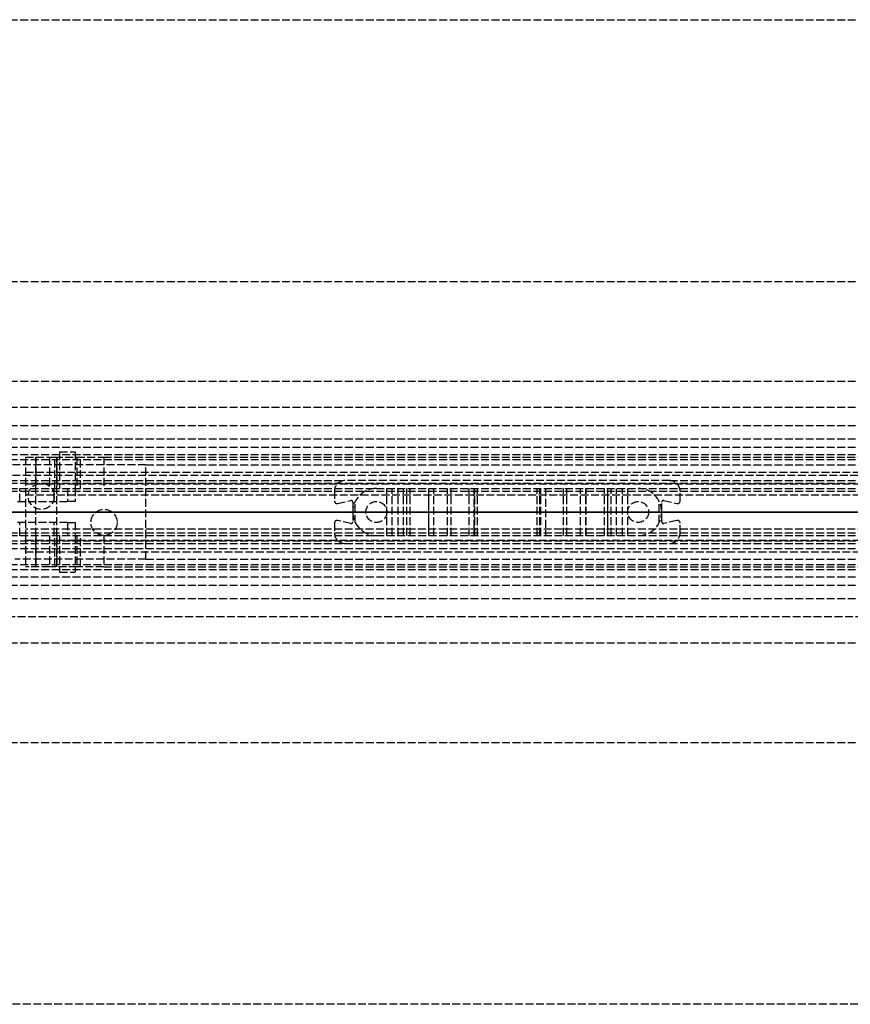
# Model space of a CAD drawing. Header units: millimetres. Extents: x 0 to 2050, y -94 to 94.
# Tile 10 of 13: x 110 to 269, y -94 to 94. Entities that reach past the tile are written whole.
import ezdxf

# ---------------------------------------------------------------- set-up
doc = ezdxf.new("R2010")
doc.units = ezdxf.units.MM
doc.header["$LTSCALE"] = 10
doc.linetypes.add('ALLCAD_Strich', pattern=[0.2, 0.15, -0.05])
doc.layers.add('BESCH_KONT_sich_schn_ansi_2d', color=40, linetype='Continuous')
doc.layers.add('BESCH_KONT_sich_schn_grun_2d', color=10, linetype='Continuous')

msp = doc.modelspace()

# ---------------------------------------------------------------- linework, layer by layer
at = {"layer": 'BESCH_KONT_sich_schn_ansi_2d', "linetype": 'ALLCAD_Strich'}
for p, q in [((0, 0, 7), (995, 0, 7)), ((0, 0, 2301), (995, 0, 2301)), ((0, 0, 2368), (2050, 0, 2368)), ((2050, 0, 2418), (0, 0, 2418)), ((0, 0, 6), (995, 0, 6)), ((0, 0, 24), (1055, 0, 24)), ((1055, 0, 2307), (0, 0, 2307)), ((0, 0, 2337), (2050, 0, 2337)), ((2050, 0, 2338.5), (0, 0, 2338.5)), ((0, 0, 2365.5), (2050, 0, 2365.5)), ((0, 0, 2339.5), (2050, 0, 2339.5)), ((0, 0, 2335), (2050, 0, 2335)), ((0, 0, 2363.5), (2050, 0, 2363.5)), ((0, 0, 2363), (2050, 0, 2363)), ((0, 0, 23), (1055, 0, 23)), ((0, 0, 24), (1055, 0, 24)), ((85.61, 0, 2353.5), (119, 0, 2353.5)), ((134, 0, 2310), (108.94, 0, 2310)), ((116.5, 0, 2342.5), (109.89, 0, 2342.5)), ((111, 0, 2341.7), (396.95, 0, 2341.7)), ((111, 0, 2338.48), (111, 0, 2334.7)), ((111, 0, 2339.8), (111, 0, 2338.48)), ((111, 0, 2350.74), (111, 0, 2339.8)), ((115.61, 0, 2350.74), (111, 0, 2350.74)), ((111, 0, 2339.8), (408.02, 0, 2339.8)), ((111, 0, 2338.48), (409.1, 0, 2338.48)), ((419.45, 0, 2334.7), (111, 0, 2334.7)), ((111.5, 0, 2307), (111.5, 0, 2310)), ((116.6, 0, 2351.31), (115.61, 0, 2350.74)), ((116.5, 0, 2307), (116.5, 0, 2310)), ((120.5, 0, 2352), (120.5, 0, 2346.5)), ((125.93, 0, 2356.7), (120.8, 0, 2353.74)), ((123.5, 0, 2307), (123.5, 0, 2310)), ((125.93, 0, 2356.7), (388.1, 0, 2356.7)), ((128.5, 0, 2307), (128.5, 0, 2310)), ((134, 0, 2307), (134, 0, 2310)), ((170, 0, 2365), (170, 0, 2363)), ((172, 0, 2365), (170, 0, 2365)), ((170.6, 0, 2365), (170.6, 0, 2363)), ((234, 0, 2363), (172, 0, 2363)), ((172, 0, 2365), (172, 0, 2363)), ((172, 0, 2365), (234, 0, 2365)), ((173.14, 0, 2365), (173.14, 0, 2363)), ((173.5, 0, 2365), (173.5, 0, 2363)), ((173.98, 0, 2360), (173.5, 0, 2363)), ((178, 0, 2360), (173.98, 0, 2360)), ((176, 0, 2365), (176, 0, 2360)), ((178, 0, 2360), (180.01, 0, 2360)), ((178, 0, 2363), (178, 0, 2360)), ((180, 0, 2365), (180, 0, 2360)), ((181.01, 0, 2359.73), (182.16, 0, 2359.07)), ((183.16, 0, 2358.8), (184.43, 0, 2358.8)), ((183.8, 0, 2356.2), (183.8, 0, 2355.2)), ((184.43, 0, 2358.8), (183.8, 0, 2356.2)), ((187.96, 0, 2355), (183.84, 0, 2355)), ((188, 0, 2357.39), (188.01, 0, 2357.39)), ((188, 0, 2357.39), (188.01, 0, 2357.39)), ((188, 0, 2357.39), (188.01, 0, 2357.39)), ((188, 0, 2357.4), (188.01, 0, 2357.4)), ((188, 0, 2357.4), (188.01, 0, 2357.4)), ((188, 0, 2357.4), (188.01, 0, 2357.4)), ((188, 0, 2357.4), (188.01, 0, 2357.4)), ((188, 0, 2357.39), (188.01, 0, 2357.39)), ((188, 0, 2357.39), (188.01, 0, 2357.39)), ((188, 0, 2355.2), (188, 0, 2357.4)), ((188, 0, 2357.39), (188.01, 0, 2357.39)), ((188, 0, 2357.4), (188.01, 0, 2357.4)), ((188, 0, 2357.4), (188.01, 0, 2357.4)), ((188, 0, 2357.4), (188.01, 0, 2357.4)), ((188, 0, 2357.39), (188.01, 0, 2357.39)), ((188, 0, 2357.39), (188.01, 0, 2357.39)), ((188.01, 0, 2357.4), (188.01, 0, 2357.4)), ((188.01, 0, 2357.4), (188.01, 0, 2357.39)), ((188.01, 0, 2357.39), (188.01, 0, 2357.39)), ((189, 0, 2358.4), (191.61, 0, 2358.4)), ((192.29, 0, 2358.14), (195.69, 0, 2355)), ((196.62, 0, 2355), (195.69, 0, 2355)), ((196.8, 0, 2355.5), (196.8, 0, 2359.5)), ((197.3, 0, 2360), (208.7, 0, 2360)), ((209.2, 0, 2359.5), (209.2, 0, 2355.5)), ((210.31, 0, 2355), (209.38, 0, 2355)), ((210.31, 0, 2355), (213.71, 0, 2358.14)), ((214.39, 0, 2358.4), (217, 0, 2358.4)), ((218, 0, 2357.4), (218, 0, 2355.2)), ((222.16, 0, 2355), (218.04, 0, 2355)), ((221.57, 0, 2358.8), (222.84, 0, 2358.8)), ((222.2, 0, 2356.2), (221.57, 0, 2358.8)), ((222.2, 0, 2355.2), (222.2, 0, 2356.2)), ((223.84, 0, 2359.07), (224.99, 0, 2359.73)), ((225.99, 0, 2360), (228, 0, 2360)), ((226, 0, 2365), (226, 0, 2360)), ((232.02, 0, 2360), (228, 0, 2360)), ((228, 0, 2363), (228, 0, 2360)), ((230, 0, 2365), (230, 0, 2360)), ((232.5, 0, 2363), (232.02, 0, 2360)), ((232.5, 0, 2365), (232.5, 0, 2363)), ((232.86, 0, 2365), (232.86, 0, 2363)), ((236, 0, 2365), (234, 0, 2365)), ((234, 0, 2365), (234, 0, 2363)), ((235.4, 0, 2365), (235.4, 0, 2363)), ((236, 0, 2365), (236, 0, 2363))]:
    msp.add_line(p, q, dxfattribs=at)
at = {"layer": 'BESCH_KONT_sich_schn_ansi_2d', "linetype": 'ALLCAD_Strich', "extrusion": (0, -1, 0)}
for centre, radius in [((115, 2347), 2), ((115, 2347), 2), ((119, 2352), 1.5)]:
    msp.add_circle(centre, radius, dxfattribs=at)
at = {"layer": 'BESCH_KONT_sich_schn_ansi_2d', "linetype": 'ALLCAD_Strich', "extrusion": (0, 1, 0)}
msp.add_circle((-115, 2347), 2, dxfattribs=at)
at = {"layer": 'BESCH_KONT_sich_schn_ansi_2d', "linetype": 'ALLCAD_Strich', "extrusion": (0, -1, 0)}
for centre, radius, start, end in [((109.89, 2336.5), 6, 90, 125), ((183.16, 2360.8), 2, 240, 270), ((184.3, 2355.2), 0.5, 180, 203.5782), ((187.5, 2355.2), 0.5, 336.4218, 359.9999), ((196, 2355.5), 0.801, 321.3195, 360), ((210, 2355.5), 0.801, 180, 218.6805), ((218.5, 2355.2), 0.5, 180.0001, 203.5782), ((221.7, 2355.2), 0.5, 336.4218, 0), ((222.84, 2360.8), 2, 270, 300)]:
    msp.add_arc(centre, radius, start, end, dxfattribs=at)
at = {"layer": 'BESCH_KONT_sich_schn_ansi_2d', "linetype": 'ALLCAD_Strich', "extrusion": (0, 1, 0)}
for centre, radius, start, end in [((-116.5, 2346.5), 4, 180, 270), ((-119, 2352), 2.5, 135.9783, 344.0144), ((-180.01, 2358), 2, 90, 120), ((-189, 2357.4), 1, 0.0001, 90), ((-191.61, 2357.4), 1, 90, 132.6467), ((-197.3, 2359.5), 0.5, 0, 90), ((-208.7, 2359.5), 0.5, 90, 180), ((-214.39, 2357.4), 1, 47.3533, 90), ((-217, 2357.4), 1, 90, 179.9999), ((-225.99, 2358), 2, 60, 90)]:
    msp.add_arc(centre, radius, start, end, dxfattribs=at)
at = {"layer": 'BESCH_KONT_sich_schn_grun_2d', "linetype": 'ALLCAD_Strich'}
for p, q in [((0, 94), (2050, 94)), ((0, 44), (2050, 44)), ((0, 25), (2050, 25)), ((0, 20), (1055, 20)), ((0, 16.5), (2050, 16.5)), ((0, 14), (2050, 14)), ((0, 12.38), (2050, 12.38)), ((117.5, 11.5), (120.5, 11.5)), ((117.5, 11.5), (117.5, 4.5)), ((120.5, 11.5), (120.5, 4.5)), ((0, 11), (1055, 11)), ((30, 10), (1055, 10)), ((30, 10), (1055, 10)), ((111, 10.5), (115.61, 10.5)), ((111, 10.5), (111, 4.5)), ((113, -10.5), (113, 10.5)), ((113, 10.5), (113, 4.5)), ((115.61, 10.5), (116.6, 10.5)), ((115.61, 10.5), (115.61, 4.5)), ((116.6, 10.5), (120.8, 10.5)), ((116.6, 4.5), (116.6, 10.5)), ((117, -10.5), (117, 10.5)), ((117, 10.5), (117, 4.5)), ((120.8, 10.5), (120.8, 4.5)), ((120.8, 10.5), (125.93, 10.5)), ((121.5, 4.5), (121.5, 10.5)), ((125.93, 10.5), (388.1, 10.5)), ((125.93, 10.5), (125.93, 4.5)), ((134, 9), (98.54, 9)), ((111, 7.63), (408.02, 7.63)), ((134, 9), (921, 9)), ((134, -9), (134, 9)), ((2050, 7), (0, 7)), ((0, 6), (172, 6)), ((234, 6), (172, 6)), ((234, 6), (1286, 6)), ((0, 5.5), (2050, 5.5)), ((0, 4.5), (2050, 4.5)), ((0, 4), (2050, 4)), ((109.89, 2), (109.89, 4.5)), ((111, 5.4), (409.1, 5.4)), ((111, 4.5), (111, -4.5)), ((116.5, 2), (116.5, 4.5)), ((119, 4.5), (119, 2)), ((120.5, 4.5), (120.5, 2)), ((170, 4), (170, 2.12)), ((180.01, -4.5), (180.01, 4.5)), ((181.01, -4.5), (181.01, 4.5)), ((182.16, -4.5), (182.16, 4.5)), ((183.16, -4.5), (183.16, 4.5)), ((183.8, -4.5), (183.8, 4.5)), ((183.84, -4.5), (183.84, 4.5)), ((184.43, -4.5), (184.43, 4.5)), ((187.96, 4.5), (187.96, -4.5)), ((188, -4.5), (188, 4.5)), ((188, 0.01), (188, 4.5)), ((189, -4.5), (189, 4.5)), ((191.61, -4.5), (191.61, 4.5)), ((192.29, -4.5), (192.29, 4.5)), ((195.69, -4.5), (195.69, 4.5)), ((196.62, 4.5), (196.62, -4.5)), ((196.8, -4.5), (196.8, 4.5)), ((196.8, -4.5), (196.8, 4.5)), ((197.3, -4.5), (197.3, 4.5)), ((208.7, -4.5), (208.7, 4.5)), ((209.2, -4.5), (209.2, 4.5)), ((209.2, -4.5), (209.2, 4.5)), ((209.38, -4.5), (209.38, 4.5)), ((210.31, 4.5), (210.31, -4.5)), ((213.71, -4.5), (213.71, 4.5)), ((214.39, -4.5), (214.39, 4.5)), ((217, -4.5), (217, 4.5)), ((218, -4.5), (218, 4.5)), ((218, -4.5), (218, 4.5)), ((218.04, -4.5), (218.04, 4.5)), ((221.57, -4.5), (221.57, 4.5)), ((222.16, 4.5), (222.16, -4.5)), ((222.2, -4.5), (222.2, 4.5)), ((222.84, -4.5), (222.84, 4.5)), ((223.84, -4.5), (223.84, 4.5)), ((224.99, -4.5), (224.99, 4.5)), ((225.99, -4.5), (225.99, 4.5)), ((236, 2.12), (236, 4)), ((109.5, 2), (119, 2)), ((111, 3.3), (419.45, 3.3)), ((120.5, 2), (119, 2)), ((170.6, 1.63), (173.14, 2.17)), ((173.98, -2.01), (173.98, 2.01)), ((232.02, -2.01), (232.02, 2.01)), ((232.86, 2.17), (235.4, 1.63)), ((173.5, 1.88), (173.5, -1.88)), ((188, -0.01), (188, 0.01)), ((188, 0.01), (188.01, 0.01)), ((188, 0.01), (188.01, 0.01)), ((188, 0.01), (188.01, 0.01)), ((188, 0.01), (188.01, 0.01)), ((188, 0.01), (188.01, 0.01)), ((188, 0.01), (188.01, 0.01)), ((188, 0.01), (188, 0.01)), ((188, 0.01), (188.01, 0.01)), ((188, 0), (188.01, 0)), ((188, 0), (188.01, 0)), ((188, 0), (188.01, 0)), ((188, 0), (188.01, 0)), ((188.01, 0), (188.01, 0.01)), ((188.01, 0.01), (188.01, 0.01)), ((188.01, 0.01), (188.01, 0.01)), ((188.01, 0), (188.01, 0)), ((188.01, 0), (188.01, 0)), ((232.5, -1.88), (232.5, 1.88)), ((173.14, -2.17), (170.6, -1.63)), ((188, 0), (188.01, 0)), ((188, 0), (188.01, 0)), ((188, 0), (188.01, 0)), ((188, 0), (188.01, 0)), ((188, 0), (188.01, 0)), ((188, -4.5), (188, -0.01)), ((188, -0.01), (188.01, -0.01)), ((188, -0.01), (188.01, -0.01)), ((188, -0.01), (188.01, -0.01)), ((188, -0.01), (188.01, -0.01)), ((188, -0.01), (188.01, -0.01)), ((188, -0.01), (188.01, -0.01)), ((188, -0.01), (188.01, -0.01)), ((188, -0.01), (188, -0.01)), ((188.01, 0), (188.01, 0)), ((188.01, 0), (188.01, -0.01)), ((188.01, -0.01), (188.01, -0.01)), ((188.01, -0.01), (188.01, -0.01)), ((235.4, -1.63), (232.86, -2.17)), ((119, -2), (109.5, -2)), ((109.89, -4.5), (109.89, -2)), ((419.45, -3.3), (111, -3.3)), ((116.5, -4.5), (116.5, -2)), ((119, -2), (120.5, -2)), ((119, -2), (119, -4.5)), ((120.5, -2), (120.5, -4.5)), ((170, -2.12), (170, -4)), ((236, -4), (236, -2.12)), ((0, -4), (2050, -4)), ((0, -4.5), (2050, -4.5)), ((0, -5.5), (2050, -5.5)), ((111, -4.5), (111, -10.5)), ((111, -5.4), (409.1, -5.4)), ((113, -4.5), (113, -10.5)), ((115.61, -4.5), (115.61, -10.5)), ((116.6, -10.5), (116.6, -4.5)), ((117, -4.5), (117, -10.5)), ((117.5, -4.5), (117.5, -11.5)), ((120.5, -4.5), (120.5, -11.5)), ((120.8, -4.5), (120.8, -10.5)), ((121.5, -10.5), (121.5, -4.5)), ((125.93, -4.5), (125.93, -10.5)), ((0, -6), (172, -6)), ((0, -7), (2050, -7)), ((172, -6), (234, -6)), ((234, -6), (1286, -6)), ((134, -9), (108.94, -9)), ((111, -7.63), (408.02, -7.63)), ((134, -9), (921, -9)), ((0, -11), (1055, -11)), ((30, -10), (1055, -10)), ((30, -10), (1055, -10)), ((115.61, -10.5), (111, -10.5)), ((116.6, -10.5), (115.61, -10.5)), ((120.8, -10.5), (116.6, -10.5)), ((125.93, -10.5), (120.8, -10.5)), ((125.93, -10.5), (388.1, -10.5)), ((0, -12.38), (2050, -12.38)), ((117.5, -11.5), (120.5, -11.5)), ((0, -14), (2050, -14)), ((0, -16.5), (2050, -16.5)), ((1055, -20), (0, -20)), ((0, -25), (2050, -25)), ((0, -44), (2050, -44)), ((2050, -94), (0, -94))]:
    msp.add_line(p, q, dxfattribs=at)
for centre, radius in [((114, 3), 2.5), ((178, 0), 2), ((228, 0), 2), ((126, -2), 2.5)]:
    msp.add_circle(centre, radius, dxfattribs=at)
for centre, radius, start, end in [((172, 4), 2, 90, 180), ((234, 4), 2, 0, 90), ((178, 0), 4.5, 90, 180), ((228, 0), 4.5, 0, 90), ((170.5, 2.12), 0.5, 180, 282.0948), ((173.2, 1.88), 0.3, 0, 102.0948), ((232.8, 1.88), 0.3, 77.9052, 180), ((235.5, 2.12), 0.5, 257.9052, 0), ((170.5, -2.12), 0.5, 77.9052, 180), ((173.2, -1.88), 0.3, 257.9052, 0), ((178, 0), 4.5, 180, 270), ((228, 0), 4.5, 270, 0), ((232.8, -1.88), 0.3, 180, 282.0948), ((235.5, -2.12), 0.5, 0, 102.0948), ((172, -4), 2, 180, 270), ((234, -4), 2, 270, 0)]:
    msp.add_arc(centre, radius, start, end, dxfattribs=at)

doc.saveas('drawing.dxf')
